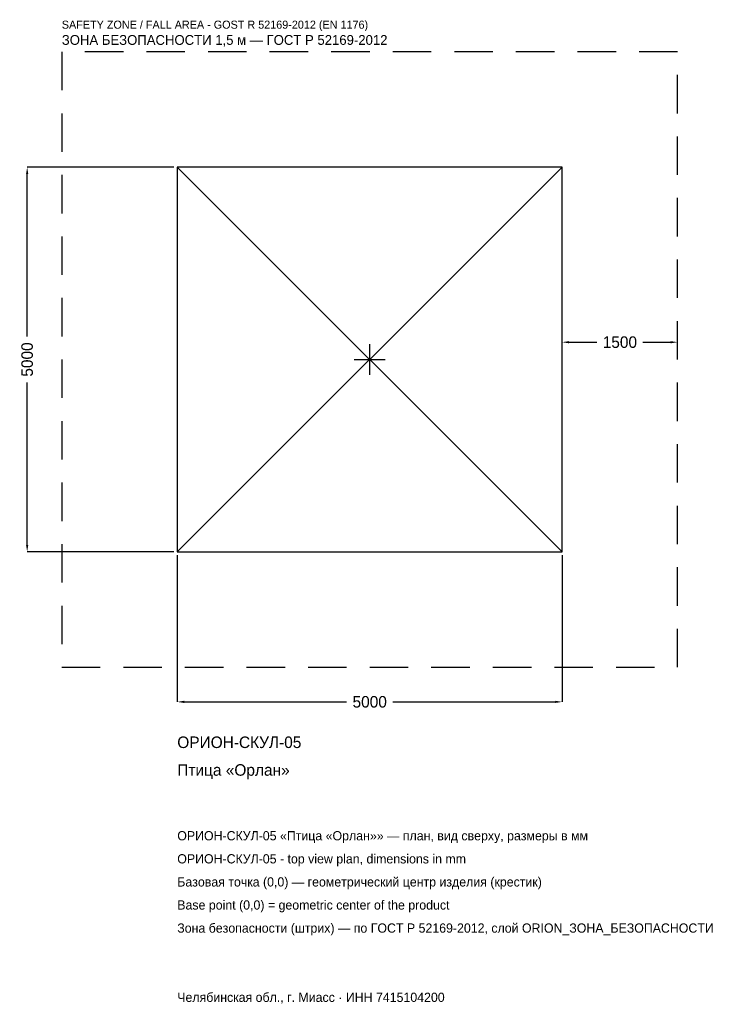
# Model space of a CAD drawing. Header units: metres. Extents: x -4547 to 4568, y -8381 to 4417.
import ezdxf

# ---------------------------------------------------------------- set-up
doc = ezdxf.new("R2010")
doc.units = ezdxf.units.M
doc.linetypes.add('DASHED', pattern=[800, 500, -300])
for name, color, linetype in [('ORION_ДАННЫЕ', 3, 'Continuous'), ('ORION_ЗОНА_БЕЗОПАСНОСТИ', 1, 'Continuous'), ('ORION_КОНТУР', 7, 'Continuous'), ('ORION_РАЗМЕРЫ', 8, 'Continuous')]:
    doc.layers.add(name, color=color, linetype=linetype)
doc.dimstyles.new('ORION', dxfattribs={"dimtxt": 150, "dimasz": 90, "dimexe": 1.25, "dimexo": 45, "dimtad": 1, "dimdec": 0, "dimcen": 2.5, "dimazin": 3, "dimtfac": 1, "dimtmove": 0, "dimatfit": 3, "dimarcsym": 0})

# ---------------------------------------------------------------- blocks, each defined once
blk = doc.blocks.new('_CLOSEDFILLED')
at = {"color": 0, "linetype": 'BYBLOCK'}
blk.add_solid([(-1, 0.16), (0, 0), (-1, -0.16)], dxfattribs=at)
blk = doc.blocks.new('*D1')
for p, q in [((-2500, -2545), (-2500, -4450)), ((2500, -2545), (2500, -4450)), ((-2410, -4450), (-300, -4450)), ((300, -4450), (2410, -4450))]:
    blk.add_line(p, q)
at = {"layer": 'Defpoints'}
for p in [(-2500, -2500), (2500, -2500), (-2500, -4450)]:
    blk.add_point(p, dxfattribs=at)
at = {"layer": 'ORION_РАЗМЕРЫ', "xscale": 90, "yscale": 90, "rotation": 180}
blk.add_blockref('_CLOSEDFILLED', (-2500, -4450), dxfattribs=at)
at = {"layer": 'ORION_РАЗМЕРЫ', "xscale": 90, "yscale": 90}
blk.add_blockref('_CLOSEDFILLED', (2500, -4450), dxfattribs=at)
at = {"layer": 'ORION_РАЗМЕРЫ', "insert": (0, -4450), "char_height": 150, "attachment_point": 5}
blk.add_mtext('5000', dxfattribs=at)
blk = doc.blocks.new('*D2')
for p, q in [((-2545, 2500), (-4450, 2500)), ((-4450, 300), (-4450, 2410)), ((-4450, -2410), (-4450, -300)), ((-2545, -2500), (-4450, -2500))]:
    blk.add_line(p, q)
at = {"layer": 'Defpoints'}
for p in [(-2500, 2500), (-4450, -2500), (-2500, -2500)]:
    blk.add_point(p, dxfattribs=at)
at = {"layer": 'ORION_РАЗМЕРЫ', "xscale": 90, "yscale": 90}
for p, rotation in [((-4450, 2500), 90), ((-4450, -2500), 270)]:
    blk.add_blockref('_CLOSEDFILLED', p, dxfattribs=dict(at, rotation=rotation))
at = {"layer": 'ORION_РАЗМЕРЫ', "insert": (-4450, 0), "char_height": 150, "attachment_point": 5, "rotation": 90}
blk.add_mtext('5000', dxfattribs=at)
blk = doc.blocks.new('*D3')
for p, q in [((2500, 45), (2500, 225)), ((2590, 225), (2950, 225)), ((3550, 225), (3910, 225)), ((4000, 45), (4000, 225))]:
    blk.add_line(p, q)
at = {"layer": 'Defpoints'}
for p in [(2500, 225), (2500, 0), (4000, 0)]:
    blk.add_point(p, dxfattribs=at)
at = {"layer": 'ORION_РАЗМЕРЫ', "xscale": 90, "yscale": 90, "rotation": 180}
blk.add_blockref('_CLOSEDFILLED', (2500, 225), dxfattribs=at)
at = {"layer": 'ORION_РАЗМЕРЫ', "xscale": 90, "yscale": 90}
blk.add_blockref('_CLOSEDFILLED', (4000, 225), dxfattribs=at)
at = {"layer": 'ORION_РАЗМЕРЫ', "insert": (3250, 225), "char_height": 150, "attachment_point": 5}
blk.add_mtext('1500', dxfattribs=at)
blk = doc.blocks.new('ОРИОН ОРИОН-СКУЛ-05 Птица Орлан')
at = {"layer": 'ORION_ЗОНА_БЕЗОПАСНОСТИ', "linetype": 'DASHED'}
blk.add_lwpolyline([(-4000, -4000), (4000, -4000), (4000, 4000), (-4000, 4000)], close=True, dxfattribs=at)
at = {"layer": 'ORION_КОНТУР'}
for p, q in [((-2500, -2500), (2500, 2500)), ((-2500, 2500), (2500, -2500))]:
    blk.add_line(p, q, dxfattribs=at)
blk.add_lwpolyline([(-2500, -2500), (2500, -2500), (2500, 2500), (-2500, 2500)], close=True, dxfattribs=at)
at = {"layer": 'ORION_РАЗМЕРЫ'}
for p, q in [((0, -200), (0, 200)), ((-200, 0), (200, 0))]:
    blk.add_line(p, q, dxfattribs=at)
at = {"layer": 'ORION_ДАННЫЕ'}
for tag, p in [('АРТИКУЛ', (-2500, -5050)), ('НАИМЕНОВАНИЕ', (-2500, -5410))]:
    blk.add_attdef(tag, p, '', height=150, dxfattribs=at)
at = {"layer": 'ORION_ДАННЫЕ', "flags": 1}
for tag, p in [('ПРОИЗВОДИТЕЛЬ', (-2500, -5770)), ('ТЕЛЕФОН', (-2500, -6130)), ('САЙТ', (-2500, -6850)), ('АДРЕС', (-2500, -7210)), ('РЕКВИЗИТЫ', (-2500, -7570)), ('ГАБАРИТЫ', (-2500, -7930)), ('ЗОНА_БЕЗОПАСНОСТИ', (-2500, -8290))]:
    blk.add_attdef(tag, p, '', height=150, dxfattribs=at)
at = {"layer": 'ORION_ЗОНА_БЕЗОПАСНОСТИ', "color": 1}
for s, height, p in [('SAFETY ZONE / FALL AREA - GOST R 52169-2012 (EN 1176)', 105, (-4000, 4300)), ('ЗОНА БЕЗОПАСНОСТИ 1,5 м — ГОСТ Р 52169-2012', 127.5, (-4000, 4090))]:
    blk.add_text(s, height=height, dxfattribs=at).set_placement(p)
at = {"layer": 'ORION_РАЗМЕРЫ'}
dim = blk.add_linear_dim(base=(-4450, -2500), p1=(-2500, -2500), p2=(-2500, 2500), angle=90, dimstyle='ORION', dxfattribs=at)
dim.commit()
dim.dimension.update_dxf_attribs({"geometry": '*D2', "text_midpoint": (-4450, 0)})
for base, p1, p2, picture, middle in [((2500, 225), (2500, 0), (4000, 0), '*D3', (3250, 225)), ((-2500, -4450), (-2500, -2500), (2500, -2500), '*D1', (0, -4450))]:
    dim = blk.add_linear_dim(base=base, p1=p1, p2=p2, dimstyle='ORION', dxfattribs=at)
    dim.commit()
    dim.dimension.update_dxf_attribs({"geometry": picture, "text_midpoint": middle})

msp = doc.modelspace()

# ---------------------------------------------------------------- block references
msp.add_blockref('ОРИОН ОРИОН-СКУЛ-05 Птица Орлан', (0, 0)).add_auto_attribs({'АРТИКУЛ': 'ОРИОН-СКУЛ-05', 'НАИМЕНОВАНИЕ': 'Птица «Орлан»'})

# ---------------------------------------------------------------- texts
at = {"layer": 'ORION_ДАННЫЕ', "color": 3}
for s, p in [('ОРИОН-СКУЛ-05 «Птица «Орлан»» — план, вид сверху, размеры в мм', (-2500, -6250)), ('ОРИОН-СКУЛ-05 - top view plan, dimensions in mm', (-2500, -6550)), ('Челябинская обл., г. Миасс · ИНН 7415104200', (-2500, -8350))]:
    msp.add_text(s, height=120, dxfattribs=at).set_placement(p)
at = {"layer": 'ORION_ДАННЫЕ', "color": 7}
for s, p in [('Базовая точка (0,0) — геометрический центр изделия (крестик)', (-2500, -6850)), ('Base point (0,0) = geometric center of the product', (-2500, -7150))]:
    msp.add_text(s, height=120, dxfattribs=at).set_placement(p)
at = {"layer": 'ORION_ДАННЫЕ', "color": 1}
msp.add_text('Зона безопасности (штрих) — по ГОСТ Р 52169-2012, слой ORION_ЗОНА_БЕЗОПАСНОСТИ', height=120, dxfattribs=at).set_placement((-2500, -7450))

doc.saveas('drawing.dxf')
